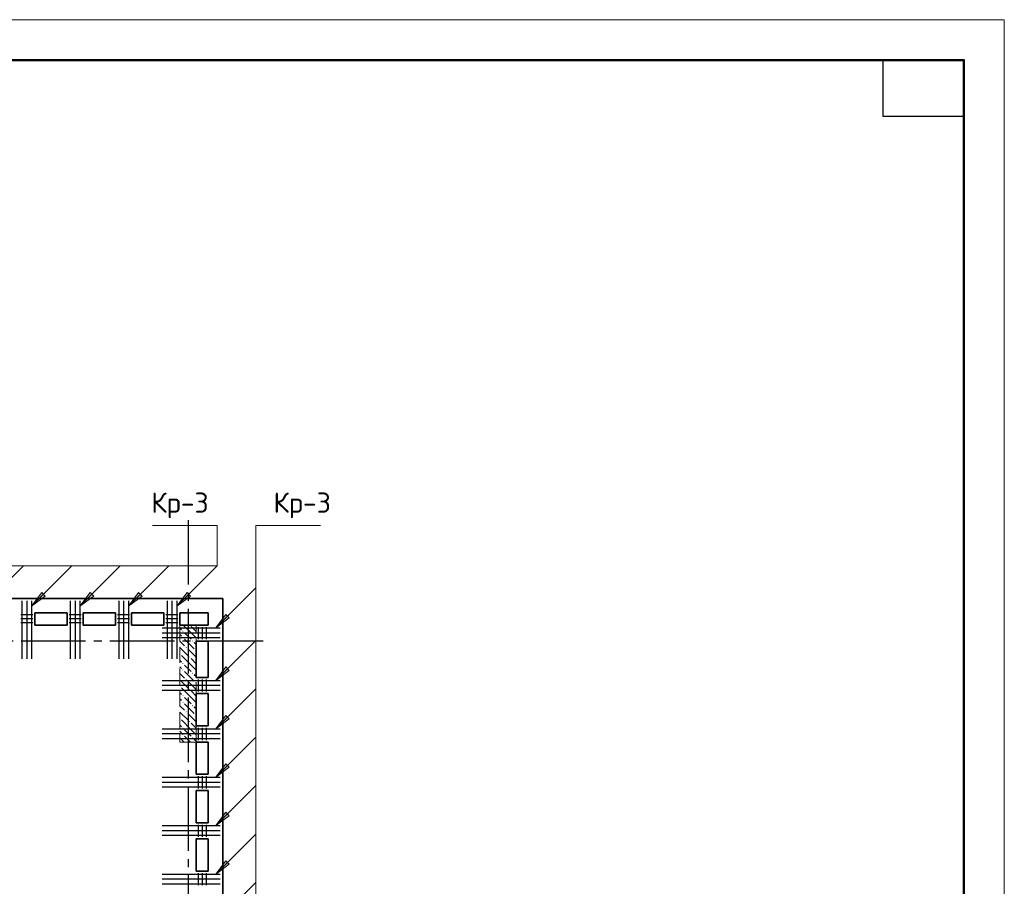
# Model space of a CAD drawing. Header units: millimetres. Extents: x 40580 to 1930067, y -240640 to 81020.
# Tile 76 of 256: x 380489 to 392696, y -208790 to -198052. Entities that reach past the tile are written whole.
import ezdxf

# ---------------------------------------------------------------- set-up
doc = ezdxf.new("R2010")
doc.units = ezdxf.units.MM
for name, pattern in [('______2', [270, 200, -70]), ('______5', [1100, 800, -100, 100, -100]), ('CENTER', [2, 1.25, -0.25, 0.25, -0.25])]:
    doc.linetypes.add(name, pattern=pattern)
for name, color, linetype, lineweight in [('S1 Стержни арматуры фон', 7, 'Continuous', 25), ('Standard', 7, 'Continuous', 25), ('ЖБ Перекрытие верхний уровень', 7, 'Continuous', 35), ('ОСИ', 7, 'CENTER', 15), ('Позиционная метка номер позиции', 7, 'Continuous', 13), ('Поперечное армирование AW фон', 7, 'Continuous', 25)]:
    doc.layers.add(name, color=color, linetype=linetype, lineweight=lineweight)
doc.layers.add('ЖБ Пилон', color=7, linetype='______2', lineweight=13, true_color=0xa0a0a0)
doc.styles.add('ISOCPEUR', font='isocpeur.ttf')

msp = doc.modelspace()

# ---------------------------------------------------------------- hatches: boundary and pattern name
at = {"layer": 'ЖБ Пилон', "linetype": 'Continuous', "lineweight": -3, "transparency": 33554687}
for points in [[(382596.4, -205552.3), (382593, -205555.7), (382589.7, -205552.3)], [(382506.5, -205629.2), (382513, -205622.7), (382519.5, -205629.2), (382513, -205635.7)], [(382506.5, -205709.2), (382513, -205702.7), (382519.5, -205709.2), (382513, -205715.7)], [(382626.5, -205749.2), (382633, -205742.7), (382639.5, -205749.2), (382633, -205755.7)], [(382476.1, -205905.7), (382479.5, -205909.2), (382476.1, -205912.6)], [(382546.5, -205829.2), (382553, -205822.7), (382559.6, -205829.2), (382553, -205835.7)], [(382666.5, -205869.2), (382673, -205862.7), (382676.1, -205865.7), (382676.1, -205872.6), (382673, -205875.7)], [(382506.5, -206029.2), (382513, -206022.7), (382519.5, -206029.2), (382513, -206035.7)], [(382586.5, -205949.2), (382593, -205942.7), (382599.5, -205949.2), (382593, -205955.7)], [(382506.5, -206109.2), (382513, -206102.7), (382519.5, -206109.2), (382513, -206115.7)], [(382626.5, -206149.2), (382633, -206142.7), (382639.5, -206149.2), (382633, -206155.7)], [(382476.1, -206305.7), (382479.5, -206309.2), (382476.1, -206312.6)], [(382546.5, -206229.2), (382553, -206222.7), (382559.6, -206229.2), (382553, -206235.7)], [(382666.5, -206269.2), (382673, -206262.7), (382676.1, -206265.7), (382676.1, -206272.6), (382673, -206275.7)], [(382506.5, -206429.2), (382513, -206422.7), (382519.5, -206429.2), (382513, -206435.7)], [(382586.5, -206349.2), (382593, -206342.7), (382599.5, -206349.2), (382593, -206355.7)], [(382506.5, -206509.2), (382513, -206502.7), (382519.5, -206509.2), (382513, -206515.7)], [(382626.5, -206549.2), (382633, -206542.7), (382639.5, -206549.2), (382633, -206555.7)], [(382546.5, -206629.2), (382553, -206622.7), (382559.6, -206629.2), (382553, -206635.7)], [(382666.5, -206669.2), (382673, -206662.7), (382676.1, -206665.7), (382676.1, -206672.6), (382673, -206675.7)], [(382476.1, -206705.7), (382479.5, -206709.2), (382476.1, -206712.6)], [(382586.5, -206749.2), (382593, -206742.7), (382599.5, -206749.2), (382593, -206755.7)], [(382506.5, -206829.2), (382513, -206822.7), (382519.5, -206829.2), (382513, -206835.7)], [(382506.5, -206909.2), (382513, -206902.7), (382519.5, -206909.2), (382513, -206915.7)], [(382626.5, -206949.2), (382633, -206942.7), (382639.5, -206949.2), (382633, -206955.7)]]:
    msp.add_hatch(color=7, dxfattribs=at).paths.add_polyline_path(points, flags=16)
at = {"layer": 'Позиционная метка номер позиции', "linetype": 'Continuous', "lineweight": 13, "transparency": 33554687}
for points in [[(380805.8, -205193.1), (380636.1, -205320.4), (380763.4, -205150.7)], [(381405.8, -205193.1), (381236.1, -205320.4), (381363.4, -205150.7)], [(382005.8, -205193.1), (381836.1, -205320.4), (381963.4, -205150.7)], [(382605.8, -205193.1), (382436.1, -205320.4), (382563.4, -205150.7)], [(383087.3, -205465), (382917.6, -205592.3), (383044.9, -205422.6)], [(383087.3, -206115), (382917.6, -206242.3), (383044.9, -206072.6)], [(383087.3, -206715), (382917.6, -206842.3), (383044.9, -206672.6)], [(383087.3, -207315), (382917.6, -207442.3), (383044.9, -207272.6)], [(383087.3, -207915), (382917.6, -208042.3), (383044.9, -207872.6)], [(383087.3, -208515), (382917.6, -208642.3), (383044.9, -208472.6)]]:
    msp.add_hatch(color=7, dxfattribs=at).paths.add_polyline_path(points, flags=16)

# ---------------------------------------------------------------- linework, layer by layer
at = {"layer": 'S1 Стержни арматуры фон', "color": 7, "linetype": 'Continuous', "lineweight": -3, "transparency": 33554687}
for p, q in [((380516.1, -205252.3), (380516.1, -205972.3)), ((380576.1, -205252.3), (380576.1, -205972.3)), ((380636.1, -205252.3), (380636.1, -205972.3)), ((381116.1, -205252.3), (381116.1, -205972.3)), ((381176.1, -205252.3), (381176.1, -205972.3)), ((381236.1, -205252.3), (381236.1, -205972.3)), ((381716.1, -205252.3), (381716.1, -205972.3)), ((381776.1, -205252.3), (381776.1, -205972.3)), ((381836.1, -205252.3), (381836.1, -205972.3)), ((382316.1, -205252.3), (382316.1, -205972.3)), ((382376.1, -205252.3), (382376.1, -205972.3)), ((382436.1, -205252.3), (382436.1, -205972.3)), ((382976.1, -205592.3), (382256.1, -205592.3)), ((382976.1, -205652.3), (382256.1, -205652.3)), ((382976.1, -205712.3), (382256.1, -205712.3)), ((382976.1, -206242.3), (382256.1, -206242.3)), ((382976.1, -206302.3), (382256.1, -206302.3)), ((382976.1, -206362.3), (382256.1, -206362.3)), ((382976.1, -206842.3), (382256.1, -206842.3)), ((382976.1, -206902.3), (382256.1, -206902.3)), ((382976.1, -206962.3), (382256.1, -206962.3)), ((382976.1, -207442.3), (382256.1, -207442.3)), ((382976.1, -207502.3), (382256.1, -207502.3)), ((382976.1, -207562.3), (382256.1, -207562.3)), ((382976.1, -208042.3), (382256.1, -208042.3)), ((382976.1, -208102.3), (382256.1, -208102.3)), ((382976.1, -208162.3), (382256.1, -208162.3)), ((382976.1, -208642.3), (382256.1, -208642.3)), ((382976.1, -208702.3), (382256.1, -208702.3)), ((382976.1, -208762.3), (382256.1, -208762.3))]:
    msp.add_line(p, q, dxfattribs=at)
at = {"layer": 'Standard', "color": 7, "linetype": 'Continuous', "lineweight": 13, "transparency": 33554687}
msp.add_lwpolyline([(333296.1, -240052.3), (392696.1, -240052.3), (392696.1, -198052.3), (333296.1, -198052.3), (333296.1, -240052.3)], close=True, dxfattribs=at)
at = {"layer": 'Standard', "color": 7, "linetype": 'Continuous', "lineweight": 50, "transparency": 33554687}
msp.add_lwpolyline([(335296.1, -198552.3), (392196.1, -198552.3), (392196.1, -239552.3), (335296.1, -239552.3), (335296.1, -198552.3)], close=True, dxfattribs=at)
at = {"layer": 'Standard', "color": 7, "linetype": 'Continuous', "lineweight": 25, "transparency": 33554687}
msp.add_lwpolyline([(392196.1, -198552.3), (392196.1, -199252.3), (391196.1, -199252.3), (391196.1, -198552.3), (392196.1, -198552.3)], close=True, dxfattribs=at)
at = {"layer": 'ЖБ Перекрытие верхний уровень', "transparency": 33554687}
for p, q in [((383006.1, -205222.3), (376396.1, -205222.3)), ((383006.1, -220182.3), (383006.1, -205222.3)), ((380676.1, -205552.3), (380676.1, -205402.3)), ((380676.1, -205402.3), (381076.1, -205402.3)), ((381076.1, -205402.3), (381076.1, -205552.3)), ((381276.1, -205552.3), (381276.1, -205402.3)), ((381276.1, -205402.3), (381676.1, -205402.3)), ((381676.1, -205402.3), (381676.1, -205552.3)), ((381876.1, -205552.3), (381876.1, -205402.3)), ((381876.1, -205402.3), (382276.1, -205402.3)), ((382276.1, -205402.3), (382276.1, -205552.3)), ((382476.1, -205552.3), (382476.1, -205402.3)), ((382476.1, -205402.3), (382826.1, -205402.3)), ((382826.1, -205402.3), (382826.1, -205552.3)), ((381076.1, -205552.3), (380676.1, -205552.3)), ((381676.1, -205552.3), (381276.1, -205552.3)), ((382276.1, -205552.3), (381876.1, -205552.3)), ((382826.1, -205552.3), (382476.1, -205552.3)), ((382676.1, -206202.3), (382676.1, -205752.3)), ((382676.1, -205752.3), (382826.1, -205752.3)), ((382826.1, -205752.3), (382826.1, -206202.3)), ((382826.1, -206202.3), (382676.1, -206202.3)), ((382676.1, -206802.3), (382676.1, -206402.3)), ((382676.1, -206402.3), (382826.1, -206402.3)), ((382826.1, -206402.3), (382826.1, -206802.3)), ((382826.1, -206802.3), (382676.1, -206802.3)), ((382676.1, -207402.3), (382676.1, -207002.3)), ((382676.1, -207002.3), (382826.1, -207002.3)), ((382826.1, -207002.3), (382826.1, -207402.3)), ((382826.1, -207402.3), (382676.1, -207402.3)), ((382676.1, -208002.3), (382676.1, -207602.3)), ((382676.1, -207602.3), (382826.1, -207602.3)), ((382826.1, -207602.3), (382826.1, -208002.3)), ((382826.1, -208002.3), (382676.1, -208002.3)), ((382676.1, -208602.3), (382676.1, -208202.3)), ((382676.1, -208202.3), (382826.1, -208202.3)), ((382826.1, -208202.3), (382826.1, -208602.3)), ((382826.1, -208602.3), (382676.1, -208602.3))]:
    msp.add_line(p, q, dxfattribs=at)
at = {"layer": 'ЖБ Пилон', "color": 253, "linetype": '______2', "lineweight": 13, "true_color": 0xa0a0a0, "transparency": 33554687}
for p, q in [((382676.1, -205552.3), (382476.1, -205552.3)), ((382476.1, -205552.3), (382476.1, -207002.3)), ((382676.1, -207002.3), (382676.1, -205552.3)), ((382476.1, -207002.3), (382676.1, -207002.3))]:
    msp.add_line(p, q, dxfattribs=at)
at = {"layer": 'ЖБ Пилон', "color": 9, "linetype": 'Continuous', "lineweight": -3, "true_color": 0xc7c7c7, "transparency": 33554687}
for p, q in [((382613, -205649.2), (382516.2, -205552.3)), ((382613, -205569.2), (382676.1, -205632.2)), ((382476.1, -205592.2), (382493, -205609.2)), ((382493, -205689.2), (382476.1, -205672.2)), ((382533, -205649.2), (382613, -205729.2)), ((382613, -205649.2), (382676.1, -205712.2)), ((382476.1, -205752.2), (382533, -205809.2)), ((382533, -205729.2), (382653, -205849.2)), ((382676.1, -205792.2), (382653, -205769.2)), ((382476.1, -205832.2), (382573, -205929.2)), ((382613, -206049.2), (382493, -205929.2)), ((382676.1, -205952.2), (382573, -205849.2)), ((382476.1, -205992.2), (382493, -206009.2)), ((382533, -206049.2), (382613, -206129.2)), ((382613, -205969.2), (382676.1, -206032.2)), ((382613, -206049.2), (382676.1, -206112.2)), ((382493, -206089.2), (382476.1, -206072.2)), ((382476.1, -206152.2), (382533, -206209.2)), ((382533, -206129.2), (382653, -206249.2)), ((382676.1, -206192.2), (382653, -206169.2)), ((382476.1, -206232.2), (382573, -206329.2)), ((382676.1, -206352.2), (382573, -206249.2)), ((382476.1, -206392.2), (382493, -206409.2)), ((382613, -206449.2), (382493, -206329.2)), ((382613, -206369.2), (382676.1, -206432.2)), ((382493, -206489.2), (382476.1, -206472.2)), ((382533, -206449.2), (382613, -206529.2)), ((382533, -206529.2), (382653, -206649.2)), ((382613, -206449.2), (382676.1, -206512.2)), ((382476.1, -206552.2), (382533, -206609.2)), ((382476.1, -206632.2), (382573, -206729.2)), ((382676.1, -206752.2), (382573, -206649.2)), ((382676.1, -206592.2), (382653, -206569.2)), ((382476.1, -206792.2), (382493, -206809.2)), ((382613, -206849.2), (382493, -206729.2)), ((382613, -206769.2), (382676.1, -206832.2)), ((382493, -206889.2), (382476.1, -206872.2)), ((382533, -206849.2), (382613, -206929.2)), ((382613, -206849.2), (382676.1, -206912.2)), ((382476.1, -206952.2), (382526.2, -207002.3)), ((382533, -206929.2), (382606.2, -207002.3)), ((382676.1, -206992.2), (382653, -206969.2))]:
    msp.add_line(p, q, dxfattribs=at)
at = {"layer": 'ОСИ', "color": 8, "linetype": '______5', "lineweight": -3, "transparency": 33554687}
for p, q in [((382576.1, -204252.3), (382576.1, -223082.3)), ((383506.1, -205752.3), (337896.1, -205752.3)), ((383506.1, -205752.3), (337896.1, -205752.3))]:
    msp.add_line(p, q, dxfattribs=at)
at = {"layer": 'Позиционная метка номер позиции', "color": 7, "linetype": 'Continuous', "lineweight": 13, "transparency": 33554687}
for p, q in [((380036.1, -205320.4), (380536.1, -204820.4)), ((380636.1, -205320.4), (381136.1, -204820.4)), ((381236.1, -205320.4), (381736.1, -204820.4)), ((381836.1, -205320.4), (382336.1, -204820.4)), ((382436.1, -205320.4), (382936.1, -204820.4)), ((380636.1, -205320.4), (380763.4, -205150.7)), ((380805.8, -205193.1), (380636.1, -205320.4)), ((380763.4, -205150.7), (380805.8, -205193.1)), ((380784.6, -205171.9), (380795.2, -205161.3)), ((381236.1, -205320.4), (381363.4, -205150.7)), ((381405.8, -205193.1), (381236.1, -205320.4)), ((381363.4, -205150.7), (381405.8, -205193.1)), ((381384.6, -205171.9), (381395.2, -205161.3)), ((381836.1, -205320.4), (381963.4, -205150.7)), ((382005.8, -205193.1), (381836.1, -205320.4)), ((381963.4, -205150.7), (382005.8, -205193.1)), ((381984.6, -205171.9), (381995.2, -205161.3)), ((382436.1, -205320.4), (382563.4, -205150.7)), ((382605.8, -205193.1), (382436.1, -205320.4)), ((382563.4, -205150.7), (382605.8, -205193.1)), ((382584.6, -205171.9), (382595.2, -205161.3)), ((380636.1, -205320.4), (380636.1, -205320.4)), ((380636.1, -205320.4), (380636.1, -205320.4)), ((380636.1, -205320.4), (380636.1, -205320.4)), ((381236.1, -205320.4), (381236.1, -205320.4)), ((381236.1, -205320.4), (381236.1, -205320.4)), ((381236.1, -205320.4), (381236.1, -205320.4)), ((381836.1, -205320.4), (381836.1, -205320.4)), ((381836.1, -205320.4), (381836.1, -205320.4)), ((381836.1, -205320.4), (381836.1, -205320.4)), ((382436.1, -205320.4), (382436.1, -205320.4)), ((382436.1, -205320.4), (382436.1, -205320.4)), ((382436.1, -205320.4), (382436.1, -205320.4)), ((382917.6, -205592.3), (383044.9, -205422.6)), ((383044.9, -205422.6), (383087.3, -205465)), ((383066.1, -205443.8), (383076.7, -205433.2)), ((383087.3, -205465), (382917.6, -205592.3)), ((382917.6, -205592.3), (382917.6, -205592.3)), ((382917.6, -205592.3), (382917.6, -205592.3)), ((382917.6, -205592.3), (382917.6, -205592.3)), ((382917.6, -206242.3), (383417.6, -205742.3)), ((382917.6, -206242.3), (383044.9, -206072.6)), ((383087.3, -206115), (382917.6, -206242.3)), ((383044.9, -206072.6), (383087.3, -206115)), ((383066.1, -206093.8), (383076.7, -206083.2)), ((382917.6, -206242.3), (382917.6, -206242.3)), ((382917.6, -206242.3), (382917.6, -206242.3)), ((382917.6, -206242.3), (382917.6, -206242.3)), ((382917.6, -206842.3), (383417.6, -206342.3)), ((382917.6, -206842.3), (383044.9, -206672.6)), ((383044.9, -206672.6), (383087.3, -206715)), ((383087.3, -206715), (382917.6, -206842.3)), ((383066.1, -206693.8), (383076.7, -206683.2)), ((382917.6, -206842.3), (382917.6, -206842.3)), ((382917.6, -206842.3), (382917.6, -206842.3)), ((382917.6, -206842.3), (382917.6, -206842.3)), ((382917.6, -207442.3), (383417.6, -206942.3)), ((382917.6, -207442.3), (383044.9, -207272.6)), ((383044.9, -207272.6), (383087.3, -207315)), ((383066.1, -207293.8), (383076.7, -207283.2)), ((383087.3, -207315), (382917.6, -207442.3)), ((382917.6, -207442.3), (382917.6, -207442.3)), ((382917.6, -207442.3), (382917.6, -207442.3)), ((382917.6, -207442.3), (382917.6, -207442.3)), ((382917.6, -208042.3), (383417.6, -207542.3)), ((382917.6, -208042.3), (383044.9, -207872.6)), ((383044.9, -207872.6), (383087.3, -207915)), ((383066.1, -207893.8), (383076.7, -207883.2)), ((383087.3, -207915), (382917.6, -208042.3)), ((382917.6, -208042.3), (382917.6, -208042.3)), ((382917.6, -208042.3), (382917.6, -208042.3)), ((382917.6, -208042.3), (382917.6, -208042.3)), ((382917.6, -208642.3), (383417.6, -208142.3)), ((382917.6, -208642.3), (383044.9, -208472.6)), ((383044.9, -208472.6), (383087.3, -208515)), ((383066.1, -208493.8), (383076.7, -208483.2)), ((383087.3, -208515), (382917.6, -208642.3)), ((382917.6, -208642.3), (382917.6, -208642.3)), ((382917.6, -208642.3), (382917.6, -208642.3)), ((382917.6, -208642.3), (382917.6, -208642.3)), ((382917.6, -209242.3), (383417.6, -208742.3))]:
    msp.add_line(p, q, dxfattribs=at)
for points in [[(376376.1, -205320.4), (376876.1, -204820.4), (382936.1, -204820.4), (382936.1, -204320.4), (382136.1, -204320.4)], [(382917.6, -205592.3), (383417.6, -205092.3), (383417.6, -204320.4), (384217.6, -204320.4)], [(382917.6, -218242.3), (383417.6, -217742.3), (383417.6, -204320.4), (384217.6, -204320.4)]]:
    msp.add_lwpolyline(points, dxfattribs=at)
at = {"layer": 'Поперечное армирование AW фон', "color": 7, "linetype": 'Continuous', "lineweight": -3, "transparency": 33554687}
for p, q in [((380651.1, -205427.3), (380501.1, -205427.3)), ((381251.1, -205427.3), (381101.1, -205427.3)), ((381851.1, -205427.3), (381701.1, -205427.3)), ((382451.1, -205427.3), (382301.1, -205427.3)), ((380651.1, -205477.3), (380501.1, -205477.3)), ((380651.1, -205527.3), (380501.1, -205527.3)), ((381251.1, -205477.3), (381101.1, -205477.3)), ((381251.1, -205527.3), (381101.1, -205527.3)), ((381851.1, -205477.3), (381701.1, -205477.3)), ((381851.1, -205527.3), (381701.1, -205527.3)), ((382451.1, -205477.3), (382301.1, -205477.3)), ((382451.1, -205527.3), (382301.1, -205527.3)), ((382701.1, -205577.3), (382701.1, -205727.3)), ((382751.1, -205577.3), (382751.1, -205727.3)), ((382801.1, -205577.3), (382801.1, -205727.3)), ((382701.1, -206227.3), (382701.1, -206377.3)), ((382751.1, -206227.3), (382751.1, -206377.3)), ((382801.1, -206227.3), (382801.1, -206377.3)), ((382701.1, -206827.3), (382701.1, -206977.3)), ((382751.1, -206827.3), (382751.1, -206977.3)), ((382801.1, -206827.3), (382801.1, -206977.3)), ((382701.1, -207427.3), (382701.1, -207577.3)), ((382751.1, -207427.3), (382751.1, -207577.3)), ((382801.1, -207427.3), (382801.1, -207577.3)), ((382701.1, -208027.3), (382701.1, -208177.3)), ((382751.1, -208027.3), (382751.1, -208177.3)), ((382801.1, -208027.3), (382801.1, -208177.3)), ((382701.1, -208627.3), (382701.1, -208777.3)), ((382751.1, -208627.3), (382751.1, -208777.3)), ((382801.1, -208627.3), (382801.1, -208777.3))]:
    msp.add_line(p, q, dxfattribs=at)

# ---------------------------------------------------------------- texts
at = {"layer": 'Standard', "color": 7, "linetype": 'Continuous', "lineweight": 25, "transparency": 33554687, "char_height": 250, "width": 711.249, "attachment_point": 7, "style": 'ISOCPEUR'}
for insert in [(382119.4, -204228.7), (383634.2, -204228.7)]:
    msp.add_mtext('Кр-3', dxfattribs=dict(at, insert=insert))

doc.saveas('drawing.dxf')
